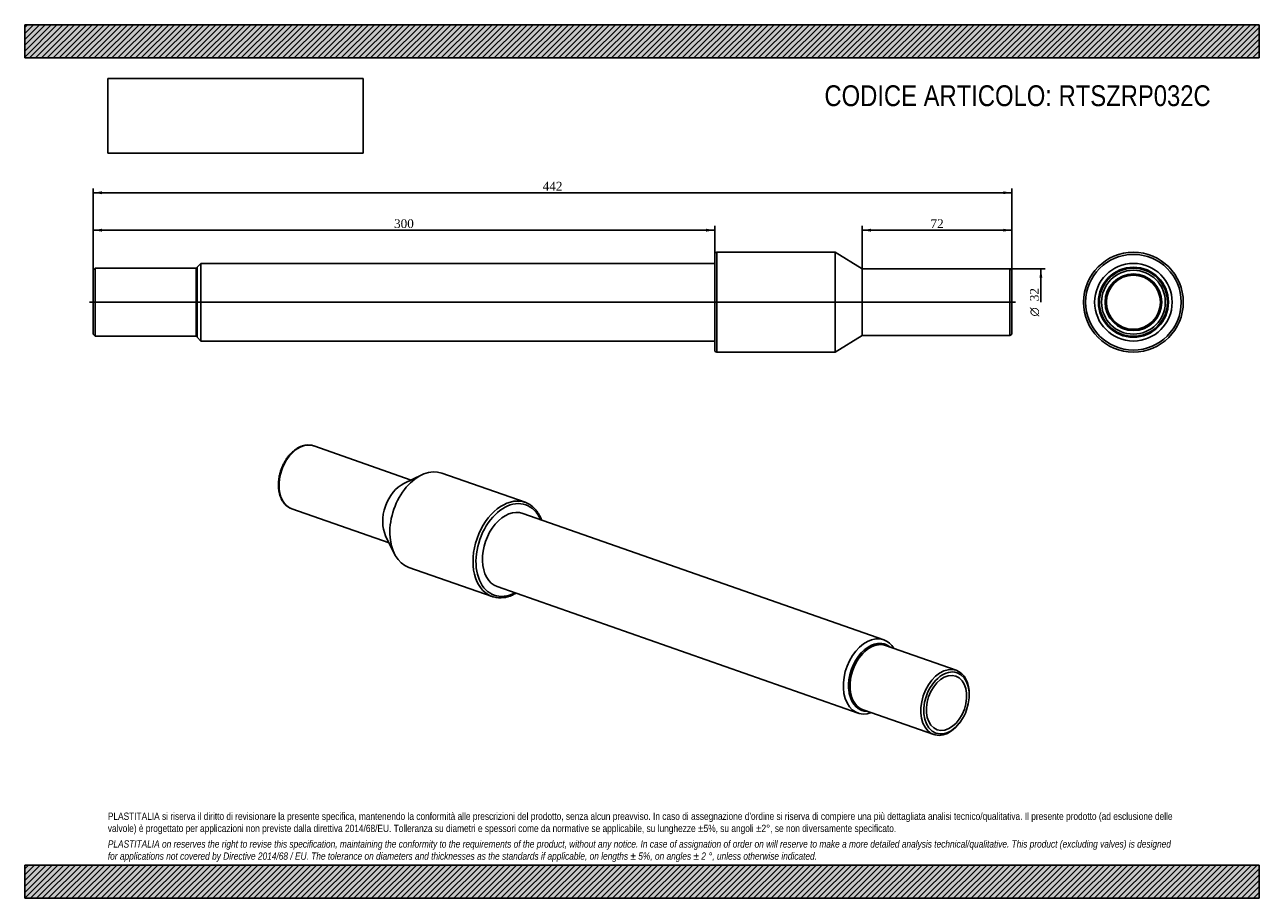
# Model space of a CAD drawing. Header units: millimetres. Extents: x 0 to 594, y 0 to 420.
import ezdxf
from ezdxf.enums import TextEntityAlignment as Align
from ezdxf.lldxf.tags import DXFTag

# ---------------------------------------------------------------- set-up
doc = ezdxf.new("R2010")
doc.units = ezdxf.units.MM
doc.header["$LTSCALE"] = 2
for name, color, linetype in [('COPERTURA_TUBO', 7, 'Continuous'), ('Default', 7, 'Continuous'), ('DV2_Default', 7, 'Continuous'), ('PARTE_PE_', 7, 'Continuous'), ('PARTEA_ACCIAIO', 7, 'Continuous')]:
    doc.layers.add(name, color=color, linetype=linetype)
doc.styles.add('SEACAD_Solid_Edge_ANSI1_Symbols', font='semeca1.ttf')
doc.styles.add('SEACAD_Times_New_Roman', font='times.ttf')
tags = doc.linetypes.add('CENTER2', pattern=[28.575, 19.05, -3.175, 3.175, -3.175]).pattern_tags.tags
tags[10:11] = [DXFTag(74, 4), DXFTag(75, 0), DXFTag(340, '0'), DXFTag(46, 0.0), DXFTag(50, 0.0), DXFTag(44, 0.0), DXFTag(45, 0.0)]
tags[8:9] = [DXFTag(74, 4), DXFTag(75, 0), DXFTag(340, '0'), DXFTag(46, 0.0), DXFTag(50, 0.0), DXFTag(44, 0.0), DXFTag(45, 0.0)]
tags[6:7] = [DXFTag(74, 4), DXFTag(75, 0), DXFTag(340, '0'), DXFTag(46, 0.0), DXFTag(50, 0.0), DXFTag(44, 0.0), DXFTag(45, 0.0)]
tags[4:5] = [DXFTag(74, 4), DXFTag(75, 0), DXFTag(340, '0'), DXFTag(46, 0.0), DXFTag(50, 0.0), DXFTag(44, 0.0), DXFTag(45, 0.0)]
doc.dimstyles.new('ANSImm', dxfattribs={"dimtxt": 4.2, "dimasz": 4.2, "dimexe": 2.1, "dimexo": 0, "dimgap": 1.05, "dimtad": 1, "dimdsep": 46, "dimtxsty": 'SEACAD_Times_New_Roman', "dimblk1": '_SE_FILLED', "dimblk2": '_SE_FILLED', "dimsah": 1, "dimcen": 2.1, "dimazin": 0, "dimtfac": 0.85, "dimtdec": 3, "dimtofl": 0, "dimtmove": 0, "dimatfit": 3, "dimfxl": 1, "dimarcsym": 0})
picture_1 = doc.add_image_def('image1.jpg', size_in_pixel=(4302, 1260))

# ---------------------------------------------------------------- blocks, each defined once
blk = doc.blocks.new('SE')
at = {"layer": 'COPERTURA_TUBO', "color": 7, "linetype": 'Continuous'}
for p, q in [((413.28, 124.27), (239.66, 185.07)), ((227.33, 149.87), (400.95, 89.06))]:
    blk.add_line(p, q, dxfattribs=at)
for centre, major_axis, start_param, end_param in [((407.12, 106.66), (6.16, 17.6), 0, 3.643481), ((408.38, 106.22), (5.57, 15.9), 0, 3.385812), ((407.12, 106.66), (6.16, 17.6), 5.781297, 6.283185), ((408.38, 106.22), (5.57, 15.9), 6.038966, 6.283185)]:
    blk.add_ellipse(centre, major_axis=major_axis, ratio=0.667959, start_param=start_param, end_param=end_param, dxfattribs=at)
at = {"layer": 'PARTE_PE_', "color": 7, "linetype": 'Continuous'}
for p, q in [((185.87, 201.1), (139.04, 217.5)), ((191.01, 203.55), (182.46, 199.48)), ((240.72, 190.37), (200.69, 204.39)), ((128.47, 187.3), (175.3, 170.9)), ((173.64, 174.3), (177.78, 165.78)), ((184.82, 159.09), (224.86, 145.07))]:
    blk.add_line(p, q, dxfattribs=at)
for centre, radius, start, end in [((136.41, 209.86), 8.09, 71.14595, 98.58624), ((228.73, 156.32), 11.89, 254.5066, 278.55421)]:
    blk.add_arc(centre, radius, start, end, dxfattribs=at)
for centre, major_axis, start_param, end_param in [((133.76, 202.4), (5.29, 15.1), 0.001978, 3.141593), ((133.76, 202.4), (5.29, 15.1), 0, 0.001978), ((192.75, 181.74), (7.93, 22.65), 0, 3.141593), ((183.62, 184.94), (5.29, 15.1), 0.585171, 2.556421), ((232.79, 167.72), (-7.93, -22.65), 3.185376, 6.23975), ((233.49, 167.47), (7.6, 21.71), 0, 3.766753), ((232.79, 167.72), (-7.93, -22.65), 3.097223, 3.185376), ((233.49, 167.47), (6.16, 17.6), 0, 3.141593), ((233.49, 167.47), (7.6, 21.71), 5.658025, 6.283185), ((232.79, 167.72), (-7.93, -22.65), 6.23975, 6.283185), ((232.79, 167.72), (-7.93, -22.65), 0, 0.042981)]:
    blk.add_ellipse(centre, major_axis=major_axis, ratio=0.667959, start_param=start_param, end_param=end_param, dxfattribs=at)
for points, knots in [([(135.2, 217.85), (135.08, 217.83), (134.78, 217.79), (134.25, 217.67), (133.63, 217.5), (133.02, 217.28), (132.4, 217.02), (131.79, 216.72), (131.19, 216.38), (130.59, 216), (130, 215.58), (129.42, 215.13), (128.86, 214.64), (128.31, 214.11), (127.77, 213.56), (127.25, 212.97), (126.75, 212.35), (126.27, 211.71), (125.81, 211.04), (125.37, 210.35), (124.96, 209.63), (124.57, 208.9), (124.2, 208.15), (123.87, 207.38), (123.55, 206.6), (123.27, 205.81), (123.01, 205.01), (122.79, 204.2), (122.59, 203.39), (122.43, 202.57), (122.29, 201.75), (122.19, 200.94), (122.12, 200.12), (122.08, 199.32), (122.07, 198.52), (122.1, 197.73), (122.16, 196.96), (122.25, 196.2), (122.37, 195.45), (122.53, 194.73), (122.72, 194.02), (122.93, 193.34), (123.18, 192.68), (123.46, 192.05), (123.77, 191.45), (124.11, 190.88), (124.48, 190.34), (124.87, 189.84), (125.29, 189.37), (125.73, 188.94), (126.2, 188.54), (126.68, 188.19), (127.18, 187.88), (127.7, 187.61), (128.14, 187.42), (128.38, 187.34), (128.45, 187.31)], [0, 0, 0, 0, 0.010268, 0.028892, 0.047564, 0.066306, 0.085111, 0.103972, 0.122877, 0.141818, 0.160786, 0.179773, 0.198772, 0.217778, 0.236786, 0.255792, 0.274795, 0.293793, 0.312786, 0.331774, 0.350756, 0.369734, 0.388709, 0.40768, 0.42665, 0.445619, 0.464589, 0.48356, 0.502534, 0.521512, 0.540496, 0.559485, 0.578482, 0.597486, 0.616498, 0.635519, 0.654548, 0.673584, 0.692625, 0.711669, 0.730712, 0.749746, 0.768768, 0.787767, 0.806736, 0.825664, 0.844541, 0.863357, 0.882102, 0.900771, 0.919361, 0.937872, 0.956311, 0.974689, 0.993019, 1, 1, 1, 1]), ([(248.7, 181.91), (248.67, 181.98), (248.54, 182.31), (248.3, 182.89), (247.95, 183.64), (247.56, 184.36), (247.15, 185.05), (246.72, 185.71), (246.25, 186.33), (245.76, 186.92), (245.25, 187.47), (244.71, 187.98), (244.15, 188.46), (243.58, 188.9), (242.98, 189.3), (242.36, 189.65), (241.82, 189.92), (241.52, 190.05), (241.41, 190.1)], [0.7715262, 0.7715262, 0.7715262, 0.7715262, 0.7754289, 0.7911043, 0.8067677, 0.8224153, 0.8380433, 0.8536478, 0.8692247, 0.8847704, 0.9002818, 0.9157566, 0.931194, 0.9465941, 0.961959, 0.9772921, 0.9925986, 1, 1, 1, 1]), ([(230.5, 144.55), (230.64, 144.58), (231, 144.63), (231.65, 144.76), (232.39, 144.95), (233.14, 145.19), (233.89, 145.47), (234.63, 145.79), (235.37, 146.15), (235.95, 146.46), (236.28, 146.65), (236.36, 146.7)], [0, 0, 0, 0, 0.0083912, 0.0238567, 0.0393451, 0.0548671, 0.07042, 0.0860005, 0.1016049, 0.1172294, 0.1226515, 0.1226515, 0.1226515, 0.1226515])]:
    blk.add_open_spline(points, degree=3, knots=knots, dxfattribs=at)
at = {"layer": 'PARTEA_ACCIAIO', "color": 7, "linetype": 'Continuous'}
for p, q in [((448.2, 109.6), (414.14, 121.53)), ((454.42, 97.27), (454.43, 97.73)), ((403.33, 90.67), (437.39, 78.74)), ((449.67, 84.12), (449.95, 84.49))]:
    blk.add_line(p, q, dxfattribs=at)
for centre, major_axis, start_param, end_param in [((408.38, 106.22), (-5.57, -15.9), 2.897373, 6.283185), ((408.73, 106.1), (-5.4, -15.43), 3.141593, 6.283185), ((442.8, 94.17), (5.4, 15.43), 0, 4.255787), ((442.8, 94.17), (5.4, 15.43), 5.168991, 6.283185), ((408.38, 106.22), (-5.57, -15.9), 0, 0.244219)]:
    blk.add_ellipse(centre, major_axis=major_axis, ratio=0.667959, start_param=start_param, end_param=end_param, dxfattribs=at)
for major_axis in [(5.07, 14.49), (-4.51, -12.88)]:
    blk.add_ellipse((443.5, 93.92), major_axis=major_axis, ratio=0.667959, dxfattribs=at)
blk = doc.blocks.new('SE1')
at = {"layer": 'COPERTURA_TUBO', "color": 7, "linetype": 'Continuous'}
for p, q in [((84.78, 305.23), (82.98, 303.43)), ((82.98, 269.73), (82.98, 303.43)), ((84.78, 267.93), (84.78, 305.23)), ((331.98, 305.23), (84.78, 305.23)), ((82.98, 269.73), (84.78, 267.93)), ((84.78, 267.93), (331.98, 267.93))]:
    blk.add_line(p, q, dxfattribs=at)
at = {"layer": 'DV2_Default', "color": 7, "linetype": 'CENTER2'}
blk.add_line((31.23, 286.58), (476.73, 286.58), dxfattribs=at)
at = {"layer": 'PARTE_PE_', "color": 7, "linetype": 'Continuous'}
for p, q in [((331.98, 263.58), (331.98, 309.58)), ((332.98, 310.58), (332.98, 262.58)), ((389.98, 310.58), (332.98, 310.58)), ((389.98, 262.58), (389.98, 310.58)), ((402.98, 302.58), (389.98, 310.58)), ((402.98, 270.58), (402.98, 302.58)), ((473.98, 302.58), (402.98, 302.58)), ((473.98, 270.58), (473.98, 302.58)), ((474.98, 301.58), (474.98, 271.58)), ((389.98, 262.58), (402.98, 270.58)), ((402.98, 270.58), (473.98, 270.58)), ((332.98, 262.58), (389.98, 262.58))]:
    blk.add_line(p, q, dxfattribs=at)
for centre, start, end in [((332.98, 309.58), 90, 180), ((473.98, 301.58), 0, 90), ((473.98, 271.58), 270, 0), ((332.98, 263.58), 180, 270)]:
    blk.add_arc(centre, 1, start, end, dxfattribs=at)
at = {"layer": 'PARTEA_ACCIAIO', "color": 7, "linetype": 'Continuous'}
for p, q in [((82.98, 303.43), (82.48, 302.93)), ((82.98, 269.73), (82.98, 303.43)), ((33.98, 302.93), (32.98, 301.93)), ((32.98, 271.23), (32.98, 301.93)), ((33.98, 302.93), (33.98, 270.23)), ((82.48, 302.93), (33.98, 302.93)), ((82.48, 270.23), (82.48, 302.93)), ((32.98, 271.23), (33.98, 270.23)), ((33.98, 270.23), (82.48, 270.23)), ((82.48, 270.23), (82.98, 269.73))]:
    blk.add_line(p, q, dxfattribs=at)
blk = doc.blocks.new('SE2')
at = {"layer": 'COPERTURA_TUBO', "color": 7, "linetype": 'Continuous'}
for radius in [18.65, 16.85]:
    blk.add_circle((533.43, 286.58), radius, dxfattribs=at)
at = {"layer": 'PARTE_PE_', "color": 7, "linetype": 'Continuous'}
for radius in [24, 23, 13]:
    blk.add_circle((533.43, 286.58), radius, dxfattribs=at)
at = {"layer": 'PARTEA_ACCIAIO', "color": 7, "linetype": 'Continuous'}
for radius in [16.85, 16.35, 15.35, 13.65]:
    blk.add_circle((533.43, 286.58), radius, dxfattribs=at)
blk = doc.blocks.new('DMBLK31')
at = {"layer": 'Default', "linetype": 'Continuous'}
for points in [[(407.18, 321.91), (402.98, 321.21), (407.18, 320.51)], [(470.78, 321.91), (470.78, 320.51), (474.98, 321.21)]]:
    blk.add_hatch(color=7, dxfattribs=at).paths.add_polyline_path(points)
at = {"layer": 'Default', "color": 7, "linetype": 'Continuous'}
for p, q in [((402.98, 302.58), (402.98, 323.31)), ((474.98, 321.21), (402.98, 321.21)), ((474.98, 301.58), (474.98, 323.31))]:
    blk.add_line(p, q, dxfattribs=at)
at = {"layer": 'Default', "color": 7, "linetype": 'Continuous', "style": 'SEACAD_Times_New_Roman'}
blk.add_text('72', height=4.2, dxfattribs=at).set_placement((435.8, 326.46), align=Align.TOP_LEFT)
blk = doc.blocks.new('_SE_FILLED')
at = {"color": 0}
blk.add_line((0, 0), (-1, 0), dxfattribs=at)
blk.add_solid([(0, 0), (-1, -0.1665), (-1, 0.1665), (0, 0)], dxfattribs=at)
blk = doc.blocks.new('DMBLK32')
at = {"layer": 'Default', "linetype": 'Continuous'}
for points in [[(37.18, 321.91), (32.98, 321.21), (37.18, 320.51)], [(327.78, 321.91), (327.78, 320.51), (331.98, 321.21)]]:
    blk.add_hatch(color=7, dxfattribs=at).paths.add_polyline_path(points)
at = {"layer": 'Default', "color": 7, "linetype": 'Continuous'}
for p, q in [((32.98, 286.58), (32.98, 323.31)), ((32.98, 321.21), (331.98, 321.21)), ((331.98, 309.58), (331.98, 323.31))]:
    blk.add_line(p, q, dxfattribs=at)
at = {"layer": 'Default', "color": 7, "linetype": 'Continuous', "style": 'SEACAD_Times_New_Roman'}
blk.add_text('300', height=4.2, dxfattribs=at).set_placement((177.71, 326.46), align=Align.TOP_LEFT)
blk = doc.blocks.new('DMBLK33')
at = {"layer": 'Default', "linetype": 'Continuous'}
for points in [[(37.18, 339.91), (32.98, 339.21), (37.18, 338.51)], [(470.78, 339.91), (470.78, 338.51), (474.98, 339.21)]]:
    blk.add_hatch(color=7, dxfattribs=at).paths.add_polyline_path(points)
at = {"layer": 'Default', "color": 7, "linetype": 'Continuous'}
for p, q in [((32.98, 286.58), (32.98, 341.31)), ((32.98, 339.21), (474.98, 339.21)), ((474.98, 286.58), (474.98, 341.31))]:
    blk.add_line(p, q, dxfattribs=at)
at = {"layer": 'Default', "color": 7, "linetype": 'Continuous', "style": 'SEACAD_Times_New_Roman'}
blk.add_text('442', height=4.2, dxfattribs=at).set_placement((249.21, 344.46), align=Align.TOP_LEFT)
blk = doc.blocks.new('GDimGGroup')
at = {"layer": 'Default', "linetype": 'Continuous'}
blk.add_hatch(color=7, dxfattribs=at).paths.add_polyline_path([(489.61, 298.38), (488.91, 302.58), (488.21, 298.38)])
at = {"layer": 'Default', "color": 7, "linetype": 'Continuous'}
for p, q in [((438.48, 302.58), (491.01, 302.58)), ((488.91, 302.58), (488.91, 286.58))]:
    blk.add_line(p, q, dxfattribs=at)
for s, style, p in [('32', 'SEACAD_Times_New_Roman', (483.66, 287.05)), ('O', 'SEACAD_Solid_Edge_ANSI1_Symbols', (483.66, 279.74))]:
    blk.add_text(s, height=4.2, rotation=90, dxfattribs=dict(at, style=style)).set_placement(p, align=Align.TOP_LEFT)

msp = doc.modelspace()

# ---------------------------------------------------------------- hatches: boundary and pattern name
at = {"layer": 'Default', "linetype": 'Continuous'}
h = msp.add_hatch(dxfattribs=at)
h.set_pattern_fill('LINE', scale=0.62992, angle=45, style=0)
h.paths.add_polyline_path([(594, 404), (594, 420), (0, 420), (0, 404)])
for points in [[(594, 404), (594, 420), (0, 420), (0, 404)], [(594, 0), (594, 16), (0, 16), (0, 0)]]:
    msp.add_hatch(color=7, dxfattribs=at).paths.add_polyline_path(points)
h = msp.add_hatch(dxfattribs=at)
h.set_pattern_fill('LINE', scale=0.62992, angle=45, style=0)
h.paths.add_polyline_path([(594, 0), (594, 16), (0, 16), (0, 0)])

# ---------------------------------------------------------------- linework, layer by layer
at = {"layer": 'Default', "color": 7, "linetype": 'Continuous'}
for p, q in [((0, 420), (594, 420)), ((0, 404), (0, 420)), ((594, 420), (594, 404)), ((594, 404), (0, 404)), ((0, 16), (594, 16)), ((0, 0), (0, 16)), ((594, 16), (594, 0)), ((594, 0), (0, 0))]:
    msp.add_line(p, q, dxfattribs=at)

# ---------------------------------------------------------------- block references
at = {"layer": 'Default'}
for name in ['SE1', 'SE2', 'GDimGGroup', 'SE']:
    msp.add_blockref(name, (0, 0), dxfattribs=at)

# ---------------------------------------------------------------- texts
at = {"layer": 'Default', "attachment_point": 1}
for s, insert, char_height, width in [('{\\fArial Narrow|b0||i0||c0|p34;\\C7;\\H10.;\\W1.;CODICE ARTICOLO: RTSZRP032C}', (384.775, 390.864), 10, 200.77001), ("{\\fArial Narrow|b0||i0||c0|p34;\\C7;\\H3.5;\\W1.;PLASTITALIA si riserva il diritto di revisionare la presente specifica, mantenendo la conformità alle prescrizioni del prodotto, senza alcun preavviso. In caso di assegnazione d'ordine si riserva di compiere una più dettagliata analisi tecnico/qualitativa. Il presente prodotto (ad esclusione delle \\P}{\\fArial Narrow|b0||i0||c0|p34;\\C7;\\H3.5;\\W1.;valvole) è progettato per applicazioni non previste dalla direttiva 2014/68/EU. Tolleranza su diametri e spessori come da normative se applicabile, su lunghezze ±5%, su angoli ±2°, se non diversamente specificato.\\P}{\\fArial Narrow|b0||i0||c0|p34;\\C7;\\H1.;\\W1.;   \\P}{\\fArial Narrow|b0||i1||c0|p34;\\C7;\\H3.5;\\W1.;PLASTITALIA on reserves the right to revise this specification, maintaining the conformity to the requirements of the product, without any notice. In case of assignation of order on will reserve to make a more detailed analysis technical/qualitative. This product (excluding valves) is designed \\P}{\\fArial Narrow|b0||i1||c0|p34;\\C7;\\H3.5;\\W1.;for applications not covered by Directive 2014/68 / EU. The tolerance on diameters and thicknesses as the standards if applicable, on lengths ± 5%, on angles ± 2 °, unless otherwise indicated.\\P}", (40, 41.205), 3.5, 514)]:
    msp.add_mtext(s, dxfattribs=dict(at, insert=insert, char_height=char_height, width=width))

# ---------------------------------------------------------------- dimensions: what is measured, and where the dimension line sits
at = {"layer": 'Default', "color": 7, "linetype": 'Continuous'}
dim = msp.add_linear_dim(base=(32.983, 339.213), p1=(32.983, 286.58), p2=(474.983, 286.58), angle=0, text='\\A1;<>', dimstyle='ANSImm', dxfattribs=at)
dim.commit()
dim.dimension.update_dxf_attribs({"geometry": 'DMBLK33', "text_midpoint": (253.983, 339.213), "dimtype": 161})
dim = msp.add_linear_dim(base=(331.983, 321.213), p1=(32.983, 286.58), p2=(331.983, 309.58), text='\\A1;<>', dimstyle='ANSImm', override={"dimdec": 0, "dimrnd": 10, "dimtdec": 4}, dxfattribs=at)
dim.commit()
dim.dimension.update_dxf_attribs({"geometry": 'DMBLK32', "text_midpoint": (182.483, 321.213), "dimtype": 160})
dim = msp.add_linear_dim(base=(402.983, 321.213), p1=(474.983, 301.58), p2=(402.983, 302.58), text='\\A1;<>', dimstyle='ANSImm', dxfattribs=at)
dim.commit()
dim.dimension.update_dxf_attribs({"geometry": 'DMBLK31', "text_midpoint": (438.983, 321.213), "dimtype": 160})

# ---------------------------------------------------------------- pictures from other files: only their frames are drawn
image = msp.add_image(picture_1, insert=(40, 358.206), size_in_units=(122.914, 36))
image.dxf.flags = 7

doc.saveas('drawing.dxf')
